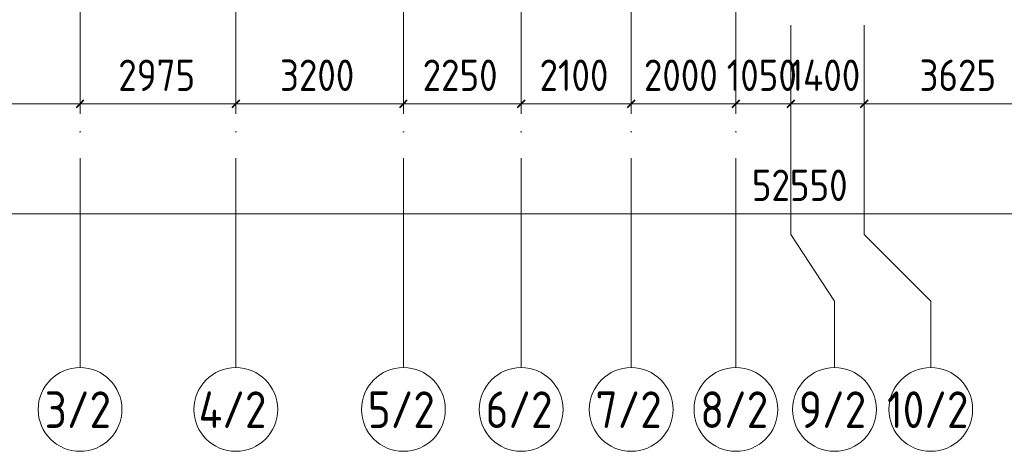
# Model space of a CAD drawing. Header units: millimetres. Extents: x -30540 to 150652, y -11730 to 123410.
# Tile 34 of 113: x 23683 to 42485, y 66225 to 74469. Entities that reach past the tile are written whole.
import ezdxf

# ---------------------------------------------------------------- set-up
doc = ezdxf.new("R2010")
doc.units = ezdxf.units.MM
doc.linetypes.add('ADSK_Линия сетки', pattern=[5000, 4000, -500, 0, -500])
for name, color, linetype, lineweight in [('A-____-____-DIMS', 7, 'Continuous', 9), ('A-____-____-DIMS-200', 7, 'Continuous', 9), ('S-GRID-____-IDEN', 7, 'Continuous', 9), ('S-GRID-____-OTLN', 7, 'Continuous', 9)]:
    doc.layers.add(name, color=color, linetype=linetype, lineweight=lineweight)
doc.styles.add('GOST Common_1', font='GOST_Common.ttf', dxfattribs={"width": 0.9, "height": 700})
doc.styles.add('GOST Common_3', font='GOST_Common.ttf', dxfattribs={"width": 0.9, "height": 600})
doc.dimstyles.new('ADSK_Основной_3_мм_2', dxfattribs={"dimscale": 304.8, "dimtxt": 603.428998, "dimasz": 0.492126, "dimexe": 0.984252, "dimexo": 0.984252, "dimgap": 0.19685, "dimtad": 1, "dimdec": 0, "dimdsep": 46, "dimtxsty": 'GOST Common_3', "dimblk1": 'OBLIQUE', "dimblk2": 'OBLIQUE', "dimsah": 1, "dimcen": 0.09, "dimdle": 0.984252, "dimazin": 2, "dimtfac": 1, "dimtdec": 4, "dimtix": 1, "dimtmove": 0, "dimatfit": 3, "dimfxl": 1, "dimtvp": 1, "dimtolj": 1, "dimtzin": 0, "dimarcsym": 2})

# ---------------------------------------------------------------- blocks, each defined once
blk = doc.blocks.new('Ось сетки - Круг_Ø8 мм-6577-Кровля ЭЛ')
at = {"layer": 'S-GRID-____-IDEN', "color": 253, "true_color": 0xaaaaaa}
for start, end in [(360, 180), (180, 360)]:
    blk.add_arc((0, 0), 4, start, end, dxfattribs=at)
blk = doc.blocks.new('DIMBLOCK54-Кровля ЭЛ')
at = {"layer": 'A-____-____-DIMS-200', "color": 8, "true_color": 0x808080}
for p, q in [((19035, 72669), (19035, 73163)), ((24835, 72669), (24835, 73163)), ((19035, 72863), (24835, 72863)), ((19035, 72863), (19035, 72669)), ((24835, 72863), (24835, 72669))]:
    blk.add_line(p, q, dxfattribs=at)
at = {"layer": 'A-____-____-DIMS-200', "color": 8, "lineweight": 40, "true_color": 0x808080}
for p, q in [((19035, 72863), (18960, 72788)), ((19035, 72863), (19110, 72938)), ((24835, 72863), (24760, 72788)), ((24835, 72863), (24910, 72938))]:
    blk.add_line(p, q, dxfattribs=at)
at = {"layer": 'A-____-____-DIMS-200', "color": 0, "insert": (21178, 73707), "char_height": 600, "width": 1816.42, "attachment_point": 1, "line_spacing_factor": 1.022761, "style": 'GOST Common_3'}
blk.add_mtext('5800', dxfattribs=at)
blk = doc.blocks.new('_Oblique')
at = {"color": 0, "linetype": 'ByBlock', "lineweight": -2}
blk.add_line((-0.5, -0.5), (0.5, 0.5), dxfattribs=at)
blk = doc.blocks.new('DIMBLOCK55-Кровля ЭЛ')
at = {"layer": 'A-____-____-DIMS-200', "color": 8, "true_color": 0x808080}
for p, q in [((24835, 72669), (24835, 73163)), ((27810, 72669), (27810, 73163)), ((24835, 72863), (27810, 72863)), ((24835, 72863), (24835, 72669)), ((27810, 72863), (27810, 72669))]:
    blk.add_line(p, q, dxfattribs=at)
at = {"layer": 'A-____-____-DIMS-200', "color": 8, "lineweight": 40, "true_color": 0x808080}
for p, q in [((24835, 72863), (24760, 72788)), ((24835, 72863), (24910, 72938)), ((27810, 72863), (27735, 72788)), ((27810, 72863), (27885, 72938))]:
    blk.add_line(p, q, dxfattribs=at)
at = {"layer": 'A-____-____-DIMS-200', "color": 0, "insert": (25566, 73707), "char_height": 600, "width": 1816.42, "attachment_point": 1, "line_spacing_factor": 1.022761, "style": 'GOST Common_3'}
blk.add_mtext('2975', dxfattribs=at)
blk = doc.blocks.new('DIMBLOCK56-Кровля ЭЛ')
at = {"layer": 'A-____-____-DIMS-200', "color": 8, "true_color": 0x808080}
for p, q in [((27810, 72669), (27810, 73163)), ((31010, 72669), (31010, 73163)), ((27810, 72863), (31010, 72863)), ((27810, 72863), (27810, 72669)), ((31010, 72863), (31010, 72669))]:
    blk.add_line(p, q, dxfattribs=at)
at = {"layer": 'A-____-____-DIMS-200', "color": 8, "lineweight": 40, "true_color": 0x808080}
for p, q in [((27810, 72863), (27735, 72788)), ((27810, 72863), (27885, 72938)), ((31010, 72863), (30935, 72788)), ((31010, 72863), (31085, 72938))]:
    blk.add_line(p, q, dxfattribs=at)
at = {"layer": 'A-____-____-DIMS-200', "color": 0, "insert": (28653, 73707), "char_height": 600, "width": 1816.42, "attachment_point": 1, "line_spacing_factor": 1.022761, "style": 'GOST Common_3'}
blk.add_mtext('3200', dxfattribs=at)
blk = doc.blocks.new('DIMBLOCK57-Кровля ЭЛ')
at = {"layer": 'A-____-____-DIMS-200', "color": 8, "true_color": 0x808080}
for p, q in [((31010, 72669), (31010, 73163)), ((33260, 72669), (33260, 73163)), ((31010, 72863), (33260, 72863)), ((31010, 72863), (31010, 72669)), ((33260, 72863), (33260, 72669))]:
    blk.add_line(p, q, dxfattribs=at)
at = {"layer": 'A-____-____-DIMS-200', "color": 8, "lineweight": 40, "true_color": 0x808080}
for p, q in [((31010, 72863), (30935, 72788)), ((31010, 72863), (31085, 72938)), ((33260, 72863), (33185, 72788)), ((33260, 72863), (33335, 72938))]:
    blk.add_line(p, q, dxfattribs=at)
at = {"layer": 'A-____-____-DIMS-200', "color": 0, "insert": (31378, 73707), "char_height": 600, "width": 1816.42, "attachment_point": 1, "line_spacing_factor": 1.022761, "style": 'GOST Common_3'}
blk.add_mtext('2250', dxfattribs=at)
blk = doc.blocks.new('DIMBLOCK58-Кровля ЭЛ')
at = {"layer": 'A-____-____-DIMS-200', "color": 8, "true_color": 0x808080}
for p, q in [((33260, 72669), (33260, 73163)), ((35360, 72669), (35360, 73163)), ((33260, 72863), (35360, 72863)), ((33260, 72863), (33260, 72669)), ((35360, 72863), (35360, 72669))]:
    blk.add_line(p, q, dxfattribs=at)
at = {"layer": 'A-____-____-DIMS-200', "color": 8, "lineweight": 40, "true_color": 0x808080}
for p, q in [((33260, 72863), (33185, 72788)), ((33260, 72863), (33335, 72938)), ((35360, 72863), (35285, 72788)), ((35360, 72863), (35435, 72938))]:
    blk.add_line(p, q, dxfattribs=at)
at = {"layer": 'A-____-____-DIMS-200', "color": 0, "insert": (33610, 73707), "char_height": 600, "width": 1681.42, "attachment_point": 1, "line_spacing_factor": 1.022761, "style": 'GOST Common_3'}
blk.add_mtext('2100', dxfattribs=at)
blk = doc.blocks.new('DIMBLOCK59-Кровля ЭЛ')
at = {"layer": 'A-____-____-DIMS-200', "color": 8, "true_color": 0x808080}
for p, q in [((35360, 72669), (35360, 73163)), ((37360, 72669), (37360, 73163)), ((35360, 72863), (37360, 72863)), ((35360, 72863), (35360, 72669)), ((37360, 72863), (37360, 72669))]:
    blk.add_line(p, q, dxfattribs=at)
at = {"layer": 'A-____-____-DIMS-200', "color": 8, "lineweight": 40, "true_color": 0x808080}
for p, q in [((35360, 72863), (35285, 72788)), ((35360, 72863), (35435, 72938)), ((37360, 72863), (37285, 72788)), ((37360, 72863), (37435, 72938))]:
    blk.add_line(p, q, dxfattribs=at)
at = {"layer": 'A-____-____-DIMS-200', "color": 0, "insert": (35603, 73707), "char_height": 600, "width": 1816.42, "attachment_point": 1, "line_spacing_factor": 1.022761, "style": 'GOST Common_3'}
blk.add_mtext('2000', dxfattribs=at)
blk = doc.blocks.new('DIMBLOCK60-Кровля ЭЛ')
at = {"layer": 'A-____-____-DIMS-200', "color": 8, "true_color": 0x808080}
for p, q in [((37360, 72669), (37360, 73163)), ((38410, 72669), (38410, 73163)), ((37360, 72863), (38410, 72863)), ((37360, 72863), (37360, 72669)), ((38410, 72863), (38410, 72669))]:
    blk.add_line(p, q, dxfattribs=at)
at = {"layer": 'A-____-____-DIMS-200', "color": 8, "lineweight": 40, "true_color": 0x808080}
for p, q in [((37360, 72863), (37285, 72788)), ((37360, 72863), (37435, 72938)), ((38410, 72863), (38335, 72788)), ((38410, 72863), (38485, 72938))]:
    blk.add_line(p, q, dxfattribs=at)
at = {"layer": 'A-____-____-DIMS-200', "color": 0, "insert": (37185, 73707), "char_height": 600, "width": 1681.42, "attachment_point": 1, "line_spacing_factor": 1.022761, "style": 'GOST Common_3'}
blk.add_mtext('1050', dxfattribs=at)
blk = doc.blocks.new('DIMBLOCK61-Кровля ЭЛ')
at = {"layer": 'A-____-____-DIMS-200', "color": 8, "true_color": 0x808080}
for p, q in [((38410, 72669), (38410, 73163)), ((39810, 72669), (39810, 73163)), ((38410, 72863), (39810, 72863)), ((38410, 72863), (38410, 72669)), ((39810, 72863), (39810, 72669))]:
    blk.add_line(p, q, dxfattribs=at)
at = {"layer": 'A-____-____-DIMS-200', "color": 8, "lineweight": 40, "true_color": 0x808080}
for p, q in [((38410, 72863), (38335, 72788)), ((38410, 72863), (38485, 72938)), ((39810, 72863), (39735, 72788)), ((39810, 72863), (39885, 72938))]:
    blk.add_line(p, q, dxfattribs=at)
at = {"layer": 'A-____-____-DIMS-200', "color": 0, "insert": (38384, 73707), "char_height": 600, "width": 1742.78, "attachment_point": 1, "line_spacing_factor": 1.022761, "style": 'GOST Common_3'}
blk.add_mtext('1400', dxfattribs=at)
blk = doc.blocks.new('DIMBLOCK62-Кровля ЭЛ')
at = {"layer": 'A-____-____-DIMS-200', "color": 8, "true_color": 0x808080}
for p, q in [((39810, 72669), (39810, 73163)), ((43435, 72669), (43435, 73163)), ((39810, 72863), (43435, 72863)), ((39810, 72863), (39810, 72669)), ((43435, 72863), (43435, 72669))]:
    blk.add_line(p, q, dxfattribs=at)
at = {"layer": 'A-____-____-DIMS-200', "color": 8, "lineweight": 40, "true_color": 0x808080}
for p, q in [((39810, 72863), (39735, 72788)), ((39810, 72863), (39885, 72938)), ((43435, 72863), (43360, 72788)), ((43435, 72863), (43510, 72938))]:
    blk.add_line(p, q, dxfattribs=at)
at = {"layer": 'A-____-____-DIMS-200', "color": 0, "insert": (40866, 73707), "char_height": 600, "width": 1816.42, "attachment_point": 1, "line_spacing_factor": 1.022761, "style": 'GOST Common_3'}
blk.add_mtext('3625', dxfattribs=at)
blk = doc.blocks.new('DIMBLOCK66-Кровля ЭЛ')
at = {"layer": 'A-____-____-DIMS-200', "color": 8, "true_color": 0x808080}
for p, q in [((12335, 70568), (12335, 71062)), ((64885, 70568), (64885, 71062)), ((12035, 70762), (65185, 70762)), ((12335, 70762), (12335, 70568)), ((64885, 70762), (64885, 70568))]:
    blk.add_line(p, q, dxfattribs=at)
at = {"layer": 'A-____-____-DIMS-200', "color": 8, "lineweight": 40, "true_color": 0x808080}
for p, q in [((12335, 70762), (12260, 70687)), ((12335, 70762), (12410, 70837)), ((64885, 70762), (64810, 70687)), ((64885, 70762), (64960, 70837))]:
    blk.add_line(p, q, dxfattribs=at)
at = {"layer": 'A-____-____-DIMS-200', "color": 0, "insert": (37664, 71606), "char_height": 600, "width": 2270.53, "attachment_point": 1, "line_spacing_factor": 1.022761, "style": 'GOST Common_3'}
blk.add_mtext('52550', dxfattribs=at)

msp = doc.modelspace()

# ---------------------------------------------------------------- linework, layer by layer
at = {"layer": 'S-GRID-____-OTLN', "color": 253, "linetype": 'ADSK_Линия сетки', "true_color": 0xaaaaaa}
for p, q in [((24835.3, 67824.7), (24835.3, 122287.9)), ((27810.3, 67824.7), (27810.3, 122287.9)), ((31010.3, 67824.7), (31010.3, 122287.9)), ((33260.3, 67824.7), (33260.3, 122287.9)), ((35360.3, 67824.7), (35360.3, 122287.9)), ((37360.3, 67824.7), (37360.3, 122287.9)), ((38410.3, 70364.7), (38410.3, 122287.9)), ((39810.3, 70364.7), (39810.3, 122287.9))]:
    msp.add_line(p, q, dxfattribs=at)
at = {"layer": 'S-GRID-____-OTLN', "color": 253, "true_color": 0xaaaaaa}
for p, q in [((38410.3, 70364.7), (39242.5, 69094.7)), ((39810.3, 70364.7), (41080.3, 69094.7)), ((39242.5, 69094.7), (39242.5, 67824.7)), ((41080.3, 69094.7), (41080.3, 67824.7))]:
    msp.add_line(p, q, dxfattribs=at)

# ---------------------------------------------------------------- block references
at = {"layer": 'S-GRID-____-IDEN', "color": 253, "true_color": 0xaaaaaa, "xscale": 199.9999999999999, "yscale": 199.9999999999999, "zscale": 199.9999999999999}
for p in [(24835.3, 67024.7), (27810.3, 67024.7), (31010.3, 67024.7), (33260.3, 67024.7), (35360.3, 67024.7), (37360.3, 67024.7), (39242.5, 67024.7), (41080.3, 67024.7)]:
    msp.add_blockref('Ось сетки - Круг_Ø8 мм-6577-Кровля ЭЛ', p, dxfattribs=at)

# ---------------------------------------------------------------- texts
at = {"layer": 'S-GRID-____-IDEN', "color": 253, "true_color": 0xaaaaaa, "char_height": 700, "attachment_point": 1, "style": 'GOST Common_1'}
for s, insert, width in [('3/2', (24161.3, 67369.8), 1630.632), ('4/2', (27100.3, 67369.8), 1717.215), ('5/2', (30330, 67369.8), 1645.063), ('6/2', (32580, 67369.8), 1645.063), ('7/2', (34680, 67369.8), 1645.063), ('8/2', (36680, 67369.8), 1645.063), ('9/2', (38562.2, 67369.8), 1645.063), ('10/2', (40245.2, 67369.8), 2020.252)]:
    msp.add_mtext(s, dxfattribs=dict(at, insert=insert, width=width))

# ---------------------------------------------------------------- dimensions: what is measured, and where the dimension line sits
at = {"layer": 'A-____-____-DIMS', "color": 8, "true_color": 0x808080}
for base, p1, p2, override, picture, middle in [((24835.3, 72862.6), (19035.3, 72968.7), (24835.3, 72968.7), {"dimpost": '<>', "dimfxl": 5800}, 'DIMBLOCK54-Кровля ЭЛ', (21935.3, 73222.6)), ((27810.3, 72862.6), (24835.3, 72968.7), (27810.3, 72968.7), {"dimpost": '<>', "dimfxl": 2975}, 'DIMBLOCK55-Кровля ЭЛ', (26322.8, 73222.6)), ((31010.3, 72862.6), (27810.3, 72968.7), (31010.3, 72968.7), {"dimpost": '<>', "dimfxl": 3200}, 'DIMBLOCK56-Кровля ЭЛ', (29410.3, 73222.6)), ((33260.3, 72862.6), (31010.3, 72968.7), (33260.3, 72968.7), {"dimpost": '<>', "dimfxl": 2250}, 'DIMBLOCK57-Кровля ЭЛ', (32135.3, 73222.6)), ((35360.3, 72862.6), (33260.3, 72968.7), (35360.3, 72968.7), {"dimpost": '<>', "dimfxl": 2100}, 'DIMBLOCK58-Кровля ЭЛ', (34310.3, 73222.6)), ((37360.3, 72862.6), (35360.3, 72968.7), (37360.3, 72968.7), {"dimpost": '<>', "dimfxl": 2000}, 'DIMBLOCK59-Кровля ЭЛ', (36360.3, 73222.6)), ((38410.3, 72862.6), (37360.3, 72968.7), (38410.3, 72968.7), {"dimpost": '<>', "dimfxl": 1050}, 'DIMBLOCK60-Кровля ЭЛ', (37885.3, 73222.6)), ((39810.3, 72862.6), (38410.3, 72968.7), (39810.3, 72968.7), {"dimpost": '<>', "dimfxl": 1400}, 'DIMBLOCK61-Кровля ЭЛ', (39110.3, 73222.6)), ((43435.3, 72862.6), (39810.3, 72968.7), (43435.3, 72968.7), {"dimpost": '<>', "dimfxl": 3625}, 'DIMBLOCK62-Кровля ЭЛ', (41622.8, 73222.6)), ((64885.3, 70762.2), (12335.3, 70868.3), (64885.3, 70868.3), {"dimpost": '<>', "dimfxl": 52550}, 'DIMBLOCK66-Кровля ЭЛ', (38610.3, 71122.2))]:
    dim = msp.add_linear_dim(base=base, p1=p1, p2=p2, dimstyle='ADSK_Основной_3_мм_2', override=override, dxfattribs=at)
    dim.commit()
    dim.dimension.update_dxf_attribs({"geometry": picture, "text_midpoint": middle})

doc.saveas('drawing.dxf')
